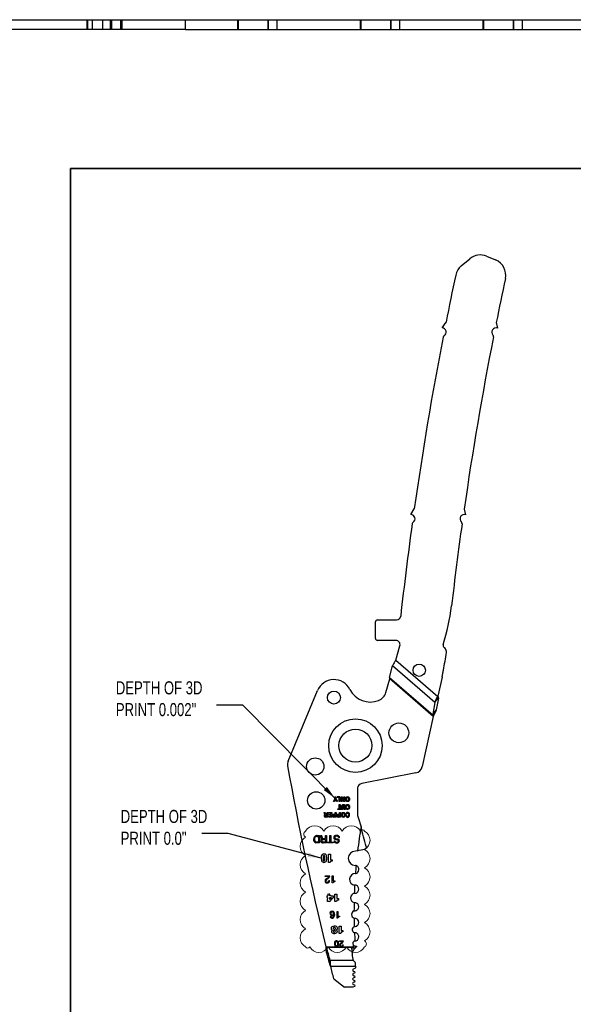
# Model space of a CAD drawing. Header units: inches. Extents: x 0.1 to 87.3, y 0.1 to 33.9.
# Tile 55 of 140: x 21.9 to 27.2, y 6.3 to 15.7. Entities that reach past the tile are written whole.
import ezdxf

# ---------------------------------------------------------------- set-up
doc = ezdxf.new("R2010")
doc.units = ezdxf.units.IN
doc.header["$MEASUREMENT"] = 0
doc.layers.add('BOARDER_2', color=5, linetype='Continuous', lineweight=35)
doc.layers.add('NOTES', color=5, linetype='Continuous')
doc.styles.add('SLDTEXTSTYLE0', font='TXT', dxfattribs={"width": 0.75})
doc.dimstyles.new('SLDDIMSTYLE3', dxfattribs={"dimtxt": 0.18, "dimasz": 0.13, "dimexe": 0, "dimexo": 0.0625, "dimgap": 0, "dimtad": 0, "dimtih": 1, "dimtoh": 1, "dimdec": 0, "dimrnd": 1e-09, "dimzin": 0, "dimdsep": 46, "dimtxsty": 'Standard', "dimsah": 1, "dimcen": 0.09, "dimadec": 0, "dimazin": 0, "dimtfac": 0.13, "dimtdec": 0, "dimtofl": 0, "dimtmove": 0, "dimatfit": 3, "dimfxl": 0, "dimfrac": 2, "dimtolj": 1, "dimtzin": 0, "dimarcsym": 0})

# ---------------------------------------------------------------- blocks, each defined once
blk = doc.blocks.new('SW_REVISION_CLOUD_0')
at = {"layer": 'NOTES', "color": 0, "linetype": 'Continuous', "lineweight": 18}
for centre, radius, start, end in [((-0.195, 0.5056), 0.1, 28.95502, 151.04498), ((-0.02, 0.5056), 0.1, 28.95502, 151.04498), ((0.155, 0.5056), 0.1, 28.95502, 151.04498), ((0.2625, 0.5429), 0.0228, 28.95502, 151.04498), ((-0.234, 0.4085), 0.1, 118.95502, 241.04498), ((-0.2664, 0.525), 0.0331, 118.95502, 241.04498), ((0.234, 0.4665), 0.1, 298.95502, 61.04498), ((0.234, 0.2915), 0.1, 298.95502, 61.04498), ((-0.234, 0.2335), 0.1, 118.95502, 241.04498), ((0.234, 0.1165), 0.1, 298.95502, 61.04498), ((-0.234, 0.0585), 0.1, 118.95502, 241.04498), ((0.234, -0.0585), 0.1, 298.95502, 61.04498), ((-0.234, -0.1165), 0.1, 118.95502, 241.04498), ((0.234, -0.2335), 0.1, 298.95502, 61.04498), ((-0.234, -0.2915), 0.1, 118.95502, 241.04498), ((0.234, -0.4085), 0.1, 298.95502, 61.04498), ((-0.234, -0.4665), 0.1, 118.95502, 241.04498), ((-0.2625, -0.5429), 0.0228, 208.95502, 331.04498), ((-0.155, -0.5056), 0.1, 208.95502, 331.04498), ((0.02, -0.5056), 0.1, 208.95502, 331.04498), ((0.195, -0.5056), 0.1, 208.95502, 331.04498), ((0.2664, -0.525), 0.0331, 298.95502, 61.04498)]:
    blk.add_arc(centre, radius, start, end, dxfattribs=at)

msp = doc.modelspace()

# ---------------------------------------------------------------- linework, layer by layer
at = {"color": 7, "linetype": 'Continuous', "lineweight": 25}
for p, q in [((21.703016, 15.692703), (22.540825, 15.692703)), ((22.540825, 15.692703), (22.540825, 15.598214)), ((22.540825, 15.692703), (22.541424, 15.692703)), ((22.541424, 15.598214), (22.541424, 15.692703)), ((22.541424, 15.692703), (22.547091, 15.692703)), ((22.547091, 15.598214), (22.547091, 15.692703)), ((22.547091, 15.692703), (22.592847, 15.692703)), ((22.592847, 15.598214), (22.592847, 15.692703)), ((22.592847, 15.692703), (22.690099, 15.692703)), ((22.690099, 15.598214), (22.690099, 15.692703)), ((22.690099, 15.692703), (22.765418, 15.692703)), ((22.765418, 15.598214), (22.765418, 15.692703)), ((22.765418, 15.692703), (22.77848, 15.692703)), ((22.77848, 15.598214), (22.77848, 15.692703)), ((22.77848, 15.692703), (22.86359, 15.692703)), ((22.86359, 15.598214), (22.86359, 15.692703)), ((22.86359, 15.692703), (22.876766, 15.692703)), ((22.876766, 15.598214), (22.876766, 15.692703)), ((22.876766, 15.692703), (23.48196, 15.692703)), ((23.48196, 15.692703), (23.979299, 15.692703)), ((23.48196, 15.598214), (23.48196, 15.692703)), ((23.979299, 15.692703), (23.979299, 15.598214)), ((23.979299, 15.692703), (23.985585, 15.692703)), ((23.985585, 15.692703), (23.985585, 15.598214)), ((23.985585, 15.692703), (24.268335, 15.692703)), ((24.268335, 15.692703), (24.27462, 15.692703)), ((24.268335, 15.692703), (24.268335, 15.598214)), ((24.27462, 15.692703), (24.35571, 15.692703)), ((24.27462, 15.598214), (24.27462, 15.692703)), ((24.35571, 15.692703), (25.153049, 15.692703)), ((24.35571, 15.692703), (24.35571, 15.598214)), ((24.35571, 15.692703), (24.35571, 15.598214)), ((25.153049, 15.692703), (25.159335, 15.692703)), ((25.153049, 15.692703), (25.153049, 15.598214)), ((25.159335, 15.692703), (25.159335, 15.598214)), ((25.159335, 15.692703), (25.442085, 15.692703)), ((25.442085, 15.692703), (25.44837, 15.692703)), ((25.442085, 15.692703), (25.442085, 15.598214)), ((25.44837, 15.692703), (25.52946, 15.692703)), ((25.44837, 15.598214), (25.44837, 15.692703)), ((25.52946, 15.692703), (25.52946, 15.598214)), ((25.52946, 15.692703), (25.52946, 15.598214)), ((25.52946, 15.692703), (26.326799, 15.692703)), ((26.326799, 15.692703), (26.333085, 15.692703)), ((26.326799, 15.692703), (26.326799, 15.598214)), ((26.333085, 15.692703), (26.333085, 15.598214)), ((26.333085, 15.692703), (26.615835, 15.692703)), ((26.615835, 15.692703), (26.62212, 15.692703)), ((26.615835, 15.692703), (26.615835, 15.598214)), ((26.62212, 15.598214), (26.62212, 15.692703)), ((26.62212, 15.692703), (26.70321, 15.692703)), ((26.70321, 15.692703), (26.70321, 15.598214)), ((26.70321, 15.692703), (27.500549, 15.692703)), ((26.70321, 15.692703), (26.70321, 15.598214)), ((22.541424, 15.598214), (21.703016, 15.598214)), ((22.541424, 15.598214), (22.540825, 15.598214)), ((22.547091, 15.598214), (22.541424, 15.598214)), ((22.592847, 15.598214), (22.547091, 15.598214)), ((22.690099, 15.598214), (22.592847, 15.598214)), ((22.765418, 15.598214), (22.690099, 15.598214)), ((22.77848, 15.598214), (22.765418, 15.598214)), ((22.86359, 15.598214), (22.77848, 15.598214)), ((22.876766, 15.598214), (22.86359, 15.598214)), ((23.48196, 15.598214), (22.876766, 15.598214)), ((23.48196, 15.598214), (23.979299, 15.598214)), ((23.979299, 15.598214), (23.985585, 15.598214)), ((23.985585, 15.598214), (24.268335, 15.598214)), ((24.268335, 15.598214), (24.27462, 15.598214)), ((24.27462, 15.598214), (24.35571, 15.598214)), ((24.35571, 15.598214), (25.153049, 15.598214)), ((25.153049, 15.598214), (25.159335, 15.598214)), ((25.159335, 15.598214), (25.442085, 15.598214)), ((25.442085, 15.598214), (25.44837, 15.598214)), ((25.44837, 15.598214), (25.52946, 15.598214)), ((25.52946, 15.598214), (26.326799, 15.598214)), ((26.326799, 15.598214), (26.333085, 15.598214)), ((26.333085, 15.598214), (26.615835, 15.598214)), ((26.615835, 15.598214), (26.62212, 15.598214)), ((26.62212, 15.598214), (26.70321, 15.598214)), ((26.70321, 15.598214), (27.500549, 15.598214)), ((26.120458, 13.338757), (26.201774, 13.406238)), ((26.362885, 13.43043), (26.449286, 13.394449)), ((25.937857, 12.743616), (25.974534, 12.798853)), ((26.455578, 12.795495), (26.466379, 12.740258)), ((25.638473, 10.958137), (25.671026, 11.013374)), ((26.147912, 11.01062), (26.161867, 10.955384)), ((25.299865, 9.774097), (25.299865, 9.931578)), ((25.31955, 9.951263), (25.501525, 9.951263)), ((25.495079, 9.754412), (25.31955, 9.754412)), ((25.492954, 9.566959), (25.532879, 9.704033)), ((25.492954, 9.566959), (25.895135, 9.217693)), ((25.434188, 9.401558), (25.461885, 9.512404)), ((25.86718, 9.160434), (25.461885, 9.512404)), ((25.400207, 9.257344), (25.43803, 9.387204)), ((25.434188, 9.401558), (25.851805, 9.038888)), ((25.851984, 9.027714), (25.43803, 9.387204)), ((25.936534, 9.402086), (25.897069, 9.221424)), ((24.463446, 8.599617), (24.743983, 9.274196)), ((25.86718, 9.160434), (25.847482, 9.048935)), ((25.867931, 9.164621), (25.902004, 9.205732)), ((25.901159, 9.201443), (25.88146, 9.089931)), ((25.895135, 9.217693), (25.897069, 9.221424)), ((25.88146, 9.089931), (25.847482, 9.048935)), ((25.851984, 9.027714), (25.747016, 8.5472)), ((25.853468, 9.034511), (25.851984, 9.027714)), ((25.685115, 8.486711), (25.168084, 8.38621)), ((25.127534, 8.34449), (25.127534, 8.098909)), ((24.897095, 8.213387), (24.912082, 8.240141)), ((24.905097, 8.213387), (24.897095, 8.213387)), ((24.915609, 8.232477), (24.905097, 8.213387)), ((24.912082, 8.259672), (24.920933, 8.259672)), ((24.912082, 8.240141), (24.912082, 8.259672)), ((24.926595, 8.213387), (24.915609, 8.232477)), ((24.920933, 8.259672), (24.920932, 8.240141)), ((24.920932, 8.240141), (24.9367, 8.213387)), ((24.9367, 8.213387), (24.926595, 8.213387)), ((24.931546, 8.25211), (24.931546, 8.259672)), ((24.951247, 8.252111), (24.931546, 8.25211)), ((24.951247, 8.213387), (24.951247, 8.252111)), ((24.960029, 8.213387), (24.951247, 8.213387)), ((24.960029, 8.259645), (24.960029, 8.213387)), ((24.970201, 8.213387), (24.970201, 8.259672)), ((24.970201, 8.259672), (24.978306, 8.259672)), ((24.97678, 8.213387), (24.970201, 8.213387)), ((24.97678, 8.245634), (24.97678, 8.213387)), ((24.995938, 8.213387), (24.97678, 8.245634)), ((24.978306, 8.259672), (24.997265, 8.227778)), ((25.005161, 8.213387), (24.995938, 8.213387)), ((24.998447, 8.259672), (25.005161, 8.259672)), ((24.998447, 8.225763), (24.998447, 8.259672)), ((25.005161, 8.259672), (25.005161, 8.213387)), ((24.816495, 8.088866), (24.80839, 8.109313)), ((24.80839, 8.109313), (24.817207, 8.109313)), ((24.817207, 8.109313), (24.824395, 8.09029)), ((24.836127, 8.109313), (24.844469, 8.109313)), ((24.836127, 8.090291), (24.836127, 8.109313)), ((24.844469, 8.109313), (24.844469, 8.063028)), ((24.851658, 8.109313), (24.881734, 8.109313)), ((24.851658, 8.102128), (24.851658, 8.109313)), ((24.87338, 8.102125), (24.851658, 8.102128)), ((24.881734, 8.109313), (24.881734, 8.063028)), ((24.914998, 8.109313), (24.92334, 8.109313)), ((24.914998, 8.090969), (24.914998, 8.109313)), ((24.92334, 8.109313), (24.92334, 8.063028)), ((24.939853, 8.145247), (24.952162, 8.145247)), ((24.939853, 8.138092), (24.939853, 8.145247)), ((24.973423, 8.138092), (24.939853, 8.138092)), ((24.952162, 8.184377), (24.961114, 8.184377)), ((24.952162, 8.145247), (24.952162, 8.184377)), ((24.956604, 8.109313), (24.964946, 8.109313)), ((24.956604, 8.090969), (24.956604, 8.109313)), ((24.961114, 8.184377), (24.961114, 8.145247)), ((24.961114, 8.145247), (24.973423, 8.145247)), ((24.964946, 8.109313), (24.964946, 8.063028)), ((24.973423, 8.145247), (24.973423, 8.138092)), ((25.016249, 8.169152), (25.02398, 8.168305)), ((25.02398, 8.154571), (25.016249, 8.153758)), ((24.844469, 8.063028), (24.820437, 8.063028)), ((24.836128, 8.069674), (24.824012, 8.069716)), ((24.824395, 8.09029), (24.836127, 8.090291)), ((24.826024, 8.083611), (24.836128, 8.08361)), ((24.836128, 8.08361), (24.836128, 8.069674)), ((24.851963, 8.068836), (24.852234, 8.069912)), ((24.851963, 8.063029), (24.851963, 8.068836)), ((24.881734, 8.063028), (24.851963, 8.063029)), ((24.852234, 8.069912), (24.873393, 8.069921)), ((24.856169, 8.089172), (24.873393, 8.089172)), ((24.856169, 8.082458), (24.856169, 8.089172)), ((24.873393, 8.082458), (24.856169, 8.082458)), ((24.873393, 8.069921), (24.873393, 8.082458)), ((24.92334, 8.063028), (24.899868, 8.063028)), ((24.914999, 8.069896), (24.901454, 8.070363)), ((24.904868, 8.090969), (24.914998, 8.090969)), ((24.905131, 8.083814), (24.914999, 8.083814)), ((24.914999, 8.083814), (24.914999, 8.069896)), ((24.943745, 8.070339), (24.940681, 8.07198)), ((24.964946, 8.063028), (24.941473, 8.063028)), ((24.956604, 8.069896), (24.943745, 8.070339)), ((24.946474, 8.090969), (24.956604, 8.090969)), ((24.946737, 8.083814), (24.956604, 8.083814)), ((24.956604, 8.083814), (24.956604, 8.069896)), ((25.02398, 8.093241), (25.016249, 8.094089)), ((25.016249, 8.078694), (25.02398, 8.079508)), ((25.133539, 8.059855), (25.161545, 7.970239)), ((24.740361, 7.818098), (24.729575, 7.819162)), ((24.741842, 7.825979), (24.734668, 7.826262)), ((24.739574, 7.880625), (24.755152, 7.880625)), ((24.764531, 7.818098), (24.740361, 7.818098)), ((24.755152, 7.825979), (24.741842, 7.825979)), ((24.742434, 7.888518), (24.763031, 7.888519)), ((24.755152, 7.880625), (24.755152, 7.825979)), ((24.76453, 7.887728), (24.764531, 7.818098)), ((24.77511, 7.888513), (24.785574, 7.888513)), ((24.779254, 7.869084), (24.778593, 7.878349)), ((24.788124, 7.871157), (24.78895, 7.866808)), ((24.822751, 7.825985), (24.798074, 7.826031)), ((24.832124, 7.818091), (24.799453, 7.818133)), ((24.80322, 7.850545), (24.822751, 7.850545)), ((24.814207, 7.85844), (24.822751, 7.85844)), ((24.822751, 7.888513), (24.832124, 7.888513)), ((24.822751, 7.85844), (24.822751, 7.888513)), ((24.822751, 7.850545), (24.822751, 7.825985)), ((24.832124, 7.888513), (24.832124, 7.818091)), ((24.839936, 7.825983), (24.863408, 7.825983)), ((24.839936, 7.818088), (24.839936, 7.825983)), ((24.896258, 7.818088), (24.839936, 7.818088)), ((24.863408, 7.888511), (24.872787, 7.888511)), ((24.863408, 7.825983), (24.863408, 7.888511)), ((24.872787, 7.888511), (24.872787, 7.825983)), ((24.872787, 7.825983), (24.896258, 7.825983)), ((24.896258, 7.825983), (24.896258, 7.818088)), ((24.903094, 7.83871), (24.911971, 7.83871)), ((24.931998, 7.855671), (24.938257, 7.854142)), ((24.956751, 7.865342), (24.947873, 7.865342)), ((25.12846, 7.743388), (25.107849, 7.739007)), ((24.806936, 7.632017), (24.798553, 7.632781)), ((24.813053, 7.685097), (24.813146, 7.670511)), ((24.849837, 7.632017), (24.849837, 7.709958)), ((24.864716, 7.632017), (24.849837, 7.632017)), ((24.851193, 7.710638), (24.870494, 7.710638)), ((24.870494, 7.710638), (24.870494, 7.657115)), ((24.870494, 7.657115), (24.885373, 7.657103)), ((24.885373, 7.644231), (24.878027, 7.643753)), ((24.885373, 7.657103), (24.885373, 7.644231)), ((24.817475, 7.502657), (24.862078, 7.502657)), ((24.817475, 7.49544), (24.817475, 7.502657)), ((24.852543, 7.49544), (24.817475, 7.49544)), ((24.833364, 7.477411), (24.84425, 7.484206)), ((24.842899, 7.474712), (24.8353, 7.469784)), ((24.851966, 7.458527), (24.860159, 7.458527)), ((24.886268, 7.502661), (24.89446, 7.502661)), ((24.886268, 7.434342), (24.886268, 7.502661)), ((24.89446, 7.502661), (24.89446, 7.453708)), ((24.89446, 7.453708), (24.912188, 7.453708)), ((24.912188, 7.447165), (24.90621, 7.446744)), ((24.912188, 7.453708), (24.912188, 7.447165)), ((24.892534, 7.434342), (24.886268, 7.434342)), ((24.842019, 7.256343), (24.842197, 7.28393)), ((24.862583, 7.256386), (24.842019, 7.256343)), ((24.863, 7.275708), (24.863, 7.295232)), ((24.863, 7.295232), (24.880015, 7.295232)), ((24.880015, 7.295232), (24.863, 7.275708)), ((24.893931, 7.293427), (24.879945, 7.277106)), ((24.910106, 7.326073), (24.930932, 7.326073)), ((24.910106, 7.256384), (24.910106, 7.326073)), ((24.92651, 7.256384), (24.910106, 7.256384)), ((24.930932, 7.326073), (24.930932, 7.285925)), ((24.930932, 7.285925), (24.947249, 7.285925)), ((24.947249, 7.271512), (24.940685, 7.271017)), ((24.947249, 7.285925), (24.947249, 7.271512)), ((24.932234, 7.163144), (24.940053, 7.163144)), ((24.932234, 7.097905), (24.932234, 7.163144)), ((24.940053, 7.163144), (24.940053, 7.116397)), ((24.866004, 7.114556), (24.87383, 7.114556)), ((24.90052, 7.129654), (24.897064, 7.125371)), ((24.908437, 7.132877), (24.907813, 7.122987)), ((24.938216, 7.097905), (24.932234, 7.097905)), ((24.940053, 7.116397), (24.956987, 7.116397)), ((24.956987, 7.110149), (24.951279, 7.109748)), ((24.956987, 7.116397), (24.956987, 7.110149)), ((24.89581, 6.972457), (24.896743, 6.975977)), ((24.906016, 7.007485), (24.909788, 7.007132)), ((24.922692, 6.984916), (24.926929, 6.983166)), ((24.933292, 6.970505), (24.932389, 6.964816)), ((24.951576, 7.020826), (24.971982, 7.020826)), ((24.951576, 6.952549), (24.951576, 7.020826)), ((24.971982, 7.020826), (24.971982, 6.981492)), ((24.971982, 6.981492), (24.987966, 6.981492)), ((24.987966, 6.981492), (24.987966, 6.96737)), ((24.967648, 6.952549), (24.951576, 6.952549)), ((24.954741, 6.880582), (24.992365, 6.880582)), ((24.954741, 6.874494), (24.954741, 6.880582)), ((24.987966, 6.96737), (24.981535, 6.966886)), ((24.825991, 6.825192), (24.917247, 6.825192)), ((24.832037, 6.817754), (24.832037, 6.770152)), ((25.077122, 6.817754), (24.832037, 6.817754)), ((24.917247, 6.825192), (24.936608, 6.825192)), ((24.926929, 6.829066), (24.923037, 6.829711)), ((24.936608, 6.825192), (24.962431, 6.825192)), ((24.984315, 6.874494), (24.954741, 6.874494)), ((24.962431, 6.825192), (24.95821, 6.82839)), ((24.962431, 6.825192), (24.981751, 6.825192)), ((24.968148, 6.859291), (24.977323, 6.865021)), ((24.981751, 6.825192), (25.088687, 6.825192)), ((24.983827, 6.843364), (24.990738, 6.843364)), ((24.990738, 6.843364), (24.990479, 6.838209)), ((25.06916, 6.815293), (25.077122, 6.817754)), ((25.06916, 6.815293), (25.077309, 6.752536)), ((25.06916, 6.815293), (25.108945, 6.815293)), ((25.088687, 6.825192), (25.088687, 6.840581)), ((25.108945, 6.815542), (25.108945, 6.831404)), ((25.090318, 6.693385), (24.865682, 6.693385)), ((24.865682, 6.693385), (24.865682, 6.645783)), ((24.871527, 6.638345), (25.107849, 6.638345)), ((25.102848, 6.615721), (25.087694, 6.609784)), ((25.107849, 6.638345), (25.107849, 6.671377)), ((25.107849, 6.638345), (25.107849, 6.623052)), ((24.900551, 6.518606), (25.002461, 6.438197)), ((25.099115, 6.530069), (25.087341, 6.525072)), ((25.087341, 6.506952), (25.099068, 6.501974)), ((25.087545, 6.549476), (25.099115, 6.544566)), ((25.099079, 6.572421), (25.087593, 6.567617)), ((25.087663, 6.591468), (25.098938, 6.587007)), ((25.083264, 6.438197), (25.002461, 6.438197)), ((25.099115, 6.444926), (25.083264, 6.438197)), ((25.099068, 6.487478), (25.087388, 6.48252)), ((25.087388, 6.4644), (25.099115, 6.459422))]:
    msp.add_line(p, q, dxfattribs=at)
for centre, radius in [((25.718012, 9.469349), 0.059055), ((24.90209, 9.20848), 0.062008), ((25.107849, 8.748364), 0.255906), ((25.523295, 8.870656), 0.094488), ((25.107849, 8.748364), 0.15748), ((24.723412, 8.548968), 0.082677), ((24.732639, 8.224742), 0.082677)]:
    msp.add_circle(centre, radius, dxfattribs=at)
for centre, radius, start, end in [((26.302343, 13.285052), 0.15748, 67.3909342, 129.6881358), ((26.388744, 13.249071), 0.15748, 347.9237461, 67.3909342), ((26.221027, 13.217571), 0.15748, 129.6881358, 168.0359878), ((59.125923, 6.245018), 33.793008, 168.0359878, 168.8171592), ((59.125923, 6.245018), 33.320567, 167.9237461, 168.6624015), ((25.936971, 12.704256), 0.03937, 299.5031776, 88.7105813), ((26.450446, 12.704256), 0.03937, 66.1279295, 225.509823), ((59.125923, 6.245018), 33.793008, 169.0629226, 171.8882184), ((25.966054, 12.652859), 0.019685, 119.5031776, 169.0629226), ((59.125923, 6.245018), 33.320567, 168.9028378, 171.7771967), ((26.409061, 12.662128), 0.019685, 348.9028378, 45.509823), ((25.638574, 10.918767), 0.03937, 302.914991, 90.1478188), ((26.147402, 10.918767), 0.03937, 68.4438282, 228.9429507), ((59.125923, 6.245018), 33.793008, 172.1304596, 173.643699), ((25.670664, 10.869192), 0.019685, 122.914991, 172.1304596), ((59.125923, 6.245018), 33.320567, 172.0188243, 173.3812295), ((26.108614, 10.874237), 0.019685, 352.0188243, 48.9429507), ((23.938133, 10.343373), 2.105141, 342.6014586, 352.9674077), ((25.501525, 9.990633), 0.03937, 270, 353.643699), ((25.31955, 9.931578), 0.019685, 90, 180), ((25.31955, 9.774097), 0.019685, 180, 270), ((25.495079, 9.715042), 0.03937, 343.7611604, 90), ((25.969075, 9.706971), 0.023176, 162.6014586, 233.3351786), ((20.830804, 10.428893), 5.207956, 349.3989157, 351.2886523), ((25.917621, 9.637852), 0.062992, 20.3764138, 53.3356065), ((25.939765, 9.646077), 0.03937, 351.2886523, 20.3764138), ((22.300261, 10.169978), 3.716468, 348.0757314, 348.6149248), ((24.470953, 9.72224), 1.500142, 349.0132426, 350.3505033), ((24.902114, 9.208434), 0.17126, 26.8386851, 157.4189788), ((25.250453, 9.384688), 0.219132, 206.8386851, 291.1459547), ((25.286949, 9.290332), 0.117964, 291.1459547, 343.7611604), ((24.53615, 8.569381), 0.07874, 157.4190168, 190.1469447), ((51.58665, 13.41068), 27.559055, 190.1469447, 193.8251143), ((25.67009, 8.564004), 0.07874, 281.0000926, 347.6774136), ((24.940027, 2.242236), 6.017442, 89.8095466, 90.0807523), ((24.820555, 8.122733), 0.205574, 30.0782233, 30.7292478), ((22.260043, 8.093062), 2.613352, 359.9147034, 0.1986868), ((24.821458, 8.076404), 0.013414, 111.7142498, 265.6334516), ((24.823708, 8.076635), 0.006925, 155.9539878, 272.5157784), ((24.824538, 8.075639), 0.008109, 79.4356264, 151.9144555), ((24.902544, 8.076875), 0.014103, 122.5847859, 259.0609439), ((24.903383, 8.074278), 0.016756, 84.9153972, 120.2220219), ((24.904131, 8.076859), 0.007026, 81.8165242, 247.6052888), ((24.944149, 8.076875), 0.014103, 122.5847859, 259.0609439), ((24.944989, 8.074278), 0.016756, 84.9153972, 120.2220219), ((24.945736, 8.076859), 0.007026, 81.8165242, 223.9827545), ((24.747914, 7.850766), 0.041516, 174.2059483, 204.9152205), ((24.739699, 7.85451), 0.033092, 136.0843398, 179.225922), ((24.734307, 7.845907), 0.027161, 207.7140892, 259.9670946), ((24.741861, 7.852433), 0.03609, 89.0914287, 136.0904297), ((24.763166, 7.852875), 0.047302, 168.5118869, 196.7611339), ((24.739778, 7.858167), 0.023335, 128.2416387, 169.8073865), ((24.736137, 7.845522), 0.019315, 198.998837, 265.6394818), ((24.73858, 7.857441), 0.023204, 87.5453348, 124.8089252), ((24.763767, 7.888098), 0.000848, 334.1396035, 150.2312149), ((24.759627, 7.87753), 0.018983, 2.4743567, 35.351382), ((24.794687, 7.836094), 0.017244, 172.9750037, 230.8310341), ((24.794355, 7.838346), 0.016783, 105.8133422, 180.4866579), ((24.799745, 7.86965), 0.020499, 181.5836771, 211.6316768), ((24.791433, 7.865873), 0.011498, 217.3374318, 261.7389823), ((24.798486, 7.843825), 0.02571, 235.1527013, 272.1571477), ((24.777331, 7.882925), 0.009959, 357.2504938, 34.1350002), ((24.799116, 7.837585), 0.012288, 169.3974661, 223.5540724), ((24.79753, 7.839364), 0.010503, 130.3166693, 177.3713561), ((24.869349, 7.882918), 0.082072, 180.3285665, 188.2385798), ((24.798811, 7.868508), 0.010007, 189.7807552, 259.0650463), ((24.798283, 7.838125), 0.012096, 228.1309637, 269.0093157), ((24.801147, 7.832548), 0.018116, 83.4285611, 125.0856107), ((24.809936, 8.170194), 0.311783, 267.6061713, 270.78494), ((24.91975, 7.869162), 0.019665, 159.2438353, 205.9986863), ((24.920307, 7.868437), 0.020448, 103.3338415, 157.8979939), ((24.918034, 7.869475), 0.018289, 209.2386845, 245.9095738), ((24.923786, 7.837973), 0.020705, 177.9585131, 237.618831), ((24.920407, 7.870081), 0.010913, 118.1660496, 249.2178636), ((24.933444, 7.902674), 0.054889, 245.3700697, 258.6248371), ((24.926977, 7.839505), 0.015027, 183.0318902, 242.8272699), ((24.927833, 7.846452), 0.030055, 239.7612985, 272.2895312), ((24.926415, 7.857243), 0.025079, 87.8428571, 116.4218731), ((24.927871, 7.849154), 0.04106, 74.4797967, 107.4021166), ((24.945577, 7.936121), 0.081587, 249.1471443, 260.4190441), ((24.92956, 7.848602), 0.02437, 247.1958174, 284.2736808), ((24.891704, 7.688904), 0.162919, 74.2093569, 79.0614584), ((24.928368, 7.859108), 0.023218, 51.1927113, 92.491465), ((24.929843, 7.847287), 0.030876, 268.4994302, 302.9114464), ((24.933479, 7.836812), 0.01201, 280.0191503, 337.1802515), ((24.931945, 7.829934), 0.016265, 45.8449134, 75.4257981), ((24.936986, 7.836363), 0.017824, 302.7150424, 85.9094477), ((24.9324, 7.863826), 0.025714, 45.3958656, 75.4548271), ((24.932585, 7.865919), 0.015299, 357.8393749, 47.5117999), ((24.935079, 7.835687), 0.010108, 339.5369298, 35.82265), ((24.934166, 7.866452), 0.022612, 357.1860896, 43.9095566), ((25.107849, 7.670306), 0.068701, 90, 270), ((24.893707, 7.672104), 0.113656, 174.5267316, 189.9618777), ((24.83561, 7.679977), 0.055121, 160.0946648, 176.9138916), ((24.812685, 7.657602), 0.031348, 189.4737949, 213.8261978), ((24.802175, 7.692266), 0.0195, 100.7022051, 160.5973329), ((24.801697, 7.65117), 0.018656, 216.2038322, 260.2980715), ((24.806936, 7.665818), 0.046373, 79.585795, 100.414205), ((24.215494, 7.677216), 0.585528, 357.5054743, 0.9233432), ((24.805639, 7.651765), 0.005172, 180.3657517, 260.0392644), ((24.814587, 7.689924), 0.014028, 155.9642667, 193.4903398), ((24.807643, 7.692129), 0.006837, 77.5645575, 149.1190345), ((24.806975, 7.655359), 0.00897, 255.6014151, 294.3481143), ((24.80855, 7.660682), 0.02871, 266.7778334, 298.0853373), ((24.804595, 7.69177), 0.008363, 4.3585678, 57.2755944), ((24.808298, 7.651397), 0.004834, 299.4280005, 1.6630056), ((24.781882, 7.688243), 0.031329, 354.2384582, 7.6369435), ((25.141082, 7.660746), 0.328082, 178.2943859, 181.6083662), ((24.812174, 7.693037), 0.018656, 36.2038322, 80.2980715), ((24.811217, 7.6522), 0.020038, 302.7789812, 340.3562572), ((24.801186, 7.686606), 0.031348, 9.4737949, 33.8261978), ((24.778261, 7.664231), 0.055121, 340.0946648, 356.9138916), ((24.720165, 7.672104), 0.113656, 354.5267316, 9.9618777), ((24.850557, 7.710212), 0.000764, 33.8001491, 199.457617), ((24.878948, 7.629292), 0.01449, 93.6412119, 169.1591746), ((25.107849, 7.563613), 0.037992, 81.5699195, 90), ((24.837988, 7.454419), 0.021263, 133.2659517, 223.1414224), ((24.860848, 7.430648), 0.054241, 120.4437141, 133.6393027), ((24.842893, 7.454128), 0.0174, 115.8732716, 189.5587849), ((24.837685, 7.453933), 0.012251, 192.7086597, 262.2107212), ((24.83857, 7.454367), 0.012826, 258.5528357, 318.215034), ((24.822071, 7.51348), 0.044009, 298.2462578, 322.0764287), ((24.83454, 7.500051), 0.018584, 301.5000427, 345.6323116), ((24.833775, 7.457082), 0.018248, 321.8919317, 4.5421392), ((24.836143, 7.456572), 0.024095, 315.5426266, 4.6539081), ((24.830048, 7.504126), 0.032063, 326.5053403, 357.3746184), ((24.906934, 7.432205), 0.014557, 92.8494597, 171.5577951), ((25.107849, 7.469518), 0.056102, 90.0815577, 262.1702487), ((24.837492, 7.457537), 0.023181, 229.6170253, 268.9654034), ((24.838914, 7.456211), 0.021928, 265.185769, 311.1418815), ((24.911988, 7.299871), 0.079323, 176.2491465, 183.7599317), ((24.916366, 7.309925), 0.083673, 178.3900476, 183.3329209), ((24.838271, 7.443648), 0.13149, 267.5831625, 271.8285028), ((24.839059, 7.267072), 0.02829, 83.7098473, 102.7082385), ((24.857334, 7.263936), 0.062244, 84.7251137, 104.1376793), ((24.898429, 7.325747), 0.056317, 181.4778745, 184.0209962), ((26.983551, 7.296814), 2.141393, 180.0433965, 180.3447155), ((24.932978, 7.319056), 0.090768, 178.2689662, 184.3157058), ((25.108367, 7.068067), 0.309635, 137.5369719, 142.5407983), ((24.135864, 7.3228), 0.727199, 359.1443272, 0.2454838), ((24.873137, 7.187434), 0.12492, 89.0309116, 94.6628942), ((24.882257, 7.449228), 0.137072, 267.0697226, 275.1051456), ((25.024951, 7.299515), 0.131161, 174.2301733, 182.6603545), ((24.941751, 7.255803), 0.015252, 94.0077404, 177.8139785), ((25.107849, 7.291369), 0.046063, 103.7446418, 253.4153636), ((24.884392, 7.144082), 0.019707, 86.2794387, 148.1012089), ((24.887035, 7.144337), 0.019458, 28.1621929, 94.0210234), ((25.107849, 7.132314), 0.037008, 111.7313585, 249.29057), ((24.887181, 7.142308), 0.023012, 148.0215757, 235.9425126), ((24.882354, 7.114506), 0.01635, 179.82481, 245.4464543), ((24.890453, 7.142488), 0.017997, 144.1753914, 197.1929384), ((24.885032, 7.140243), 0.012167, 194.6370309, 272.6908542), ((24.884992, 7.11566), 0.011216, 185.6480326, 226.6860371), ((24.88408, 7.141415), 0.020639, 241.6941991, 308.981829), ((24.884664, 7.122678), 0.024777, 248.441235, 284.3042052), ((24.885696, 7.144434), 0.013057, 64.42791, 138.8711841), ((24.884734, 7.116297), 0.011519, 229.7953062, 282.2822472), ((24.885834, 7.141461), 0.013374, 269.0115696, 5.7849137), ((24.885292, 7.117916), 0.013013, 278.3596838, 340.2535735), ((24.886024, 7.117481), 0.019405, 284.2061856, 324.9353474), ((24.885624, 7.143911), 0.01356, 355.3360583, 65.1084161), ((24.856104, 7.129513), 0.044416, 338.8947301, 0.182067), ((24.871156, 7.126615), 0.036836, 326.5922812, 354.3479878), ((24.865729, 7.134848), 0.042754, 357.3568963, 25.8961647), ((24.951969, 7.095861), 0.013904, 92.8443522, 171.5464106), ((24.894342, 7.000303), 0.018745, 158.313333, 199.1876775), ((24.890348, 6.999623), 0.014765, 201.7884822, 264.8974539), ((24.896081, 6.998901), 0.02089, 105.1565961, 156.5020972), ((24.894594, 6.970715), 0.016274, 175.7631922, 234.3129243), ((24.89219, 6.971448), 0.013833, 103.1829655, 178.0579173), ((24.906415, 6.970844), 0.050741, 77.2467293, 108.1379718), ((24.903046, 6.99946), 0.008023, 176.6600871, 259.9875303), ((24.901505, 7.000073), 0.00647, 115.4661677, 181.2862441), ((24.902825, 6.9721), 0.007025, 177.0920364, 265.4417879), ((24.903436, 6.971045), 0.008314, 96.6291384, 143.609422), ((24.905626, 6.991576), 0.015914, 88.5957655, 115.7067494), ((24.905873, 7.006769), 0.015785, 254.4878591, 298.8565371), ((24.905727, 6.963153), 0.016474, 64.8362864, 101.3805087), ((24.909414, 6.999457), 0.007684, 302.04469, 87.2104445), ((24.908635, 6.972159), 0.007187, 305.6700009, 55.2481678), ((24.913291, 6.995119), 0.025584, 42.155676, 80.2656542), ((24.919905, 7.004403), 0.019685, 278.1391182, 305.5364968), ((24.920224, 6.971867), 0.013139, 354.0512869, 59.3147382), ((24.9226, 6.998881), 0.013664, 309.8045203, 355.675808), ((24.917147, 7.000373), 0.019244, 352.4698861, 38.259846), ((25.107849, 6.988219), 0.031102, 110.9051644, 253.619811), ((24.90224, 6.981866), 0.029793, 234.8807398, 264.5151473), ((24.906097, 6.996267), 0.044564, 261.3465789, 290.5726758), ((24.905899, 6.97994), 0.01528, 256.2499451, 296.9567844), ((24.924719, 6.866212), 0.015105, 102.2300586, 151.0141168), ((24.926701, 6.858402), 0.023159, 64.6315938, 102.9303658), ((24.916496, 6.970629), 0.016923, 288.1107956, 339.9121261), ((24.927633, 6.864248), 0.017556, 4.154807, 59.198727), ((24.982578, 6.951982), 0.014941, 94.0036974, 177.823012), ((24.965337, 6.881836), 0.027058, 326.4897621, 357.3421025), ((25.107849, 6.856329), 0.024803, 100.6266714, 219.4166637), ((7.725913, 2.123352), 17.73857, 14.9296321, 15.3457891), ((24.965866, 6.85095), 0.05833, 174.3992053, 196.0644978), ((24.944999, 6.857362), 0.037192, 154.2297055, 181.1078623), ((24.925755, 6.839451), 0.016604, 196.2356705, 239.1754209), ((24.966777, 6.854455), 0.051758, 165.890138, 182.4769909), ((24.966354, 6.850007), 0.051334, 177.5313271, 194.1650164), ((24.92937, 6.863547), 0.013266, 134.2916102, 164.5873576), ((24.927013, 6.839593), 0.010651, 191.633126, 248.0802753), ((24.926929, 6.865081), 0.010485, 68.2128141, 130.5949998), ((24.927089, 6.839448), 0.010383, 269.116078, 348.8766436), ((24.926842, 6.864937), 0.010652, 11.5679351, 68.0647172), ((24.928095, 6.839455), 0.01661, 300.8300216, 343.7551705), ((24.887081, 6.854455), 0.051758, 357.5230091, 14.109862), ((24.887504, 6.850007), 0.051334, 345.8349836, 2.4686729), ((24.899786, 6.84827), 0.046258, 343.0821548, 359.5805658), ((24.858921, 6.852293), 0.087231, 357.1338864, 8.7213749), ((24.972208, 6.839812), 0.018067, 143.0995851, 219.2125175), ((24.986246, 6.826941), 0.037069, 119.2253632, 140.2167767), ((24.972419, 6.840282), 0.011314, 129.8097087, 298.3630871), ((25.002405, 6.809555), 0.054221, 118.9209184, 133.3652492), ((24.958598, 6.889734), 0.037147, 298.256143, 322.0669383), ((24.969134, 6.878382), 0.015672, 301.5053604, 345.6354555), ((24.970975, 6.841397), 0.013001, 301.6272254, 8.7025536), ((24.972878, 6.840577), 0.01776, 299.9748629, 352.3373134), ((7.725913, 2.07575), 17.73857, 14.9296321, 15.3457891), ((25.175278, 6.743076), 0.098425, 174.4848531, 210.3225181), ((5.068726, 1.774857), 20.391283, 13.4523227, 13.7985096), ((25.091284, 6.60062), 0.009843, 111.3935636, 248.4123306), ((25.099975, 6.623052), 0.007874, 291.3955954, 0), ((25.091187, 6.516012), 0.009843, 113, 246.9993538), ((25.091391, 6.558537), 0.009843, 112.6983886, 247), ((25.096041, 6.579685), 0.007874, 292.6966884, 68.414073), ((25.095991, 6.494726), 0.007874, 293, 67.0013722), ((25.096038, 6.537318), 0.007874, 293, 67), ((25.091234, 6.47346), 0.009843, 113, 247), ((25.096038, 6.452174), 0.007874, 293, 67)]:
    msp.add_arc(centre, radius, start, end, dxfattribs=at)
for centre, major_axis, ratio, start_param, end_param in [((25.906469, 9.207851), (0.038512, 0.158696), 0.17572799, 1.88905265, 1.91655544), ((25.906469, 9.207851), (0.005204, 0.021445), 0.17572799, 1.7122954, 1.91655544), ((25.175596, 8.347564), (0.047471, 0.009227), 0.8141078, 1.57079988, 2.98464756), ((25.319782, 8.098909), (0.192248, 0), 0.81915204, 3.14159265, 3.39219629), ((24.932672, 6.825192), (0.156016, 0), 0.12617332, 5.89572221, 6.28318531)]:
    msp.add_ellipse(centre, major_axis=major_axis, ratio=ratio, start_param=start_param, end_param=end_param, dxfattribs=at)
for points, knots in [([(25.492954, 9.566959), (25.487545, 9.557593), (25.482152, 9.548254), (25.471667, 9.529909), (25.466642, 9.521018), (25.461885, 9.512404)], [0, 0, 0, 0, 0.5, 0.5, 1, 1, 1, 1]), ([(25.43803, 9.387204), (25.437629, 9.388796), (25.437228, 9.390389), (25.436821, 9.391974), (25.436406, 9.393591), (25.435984, 9.395201), (25.435549, 9.396795), (25.435111, 9.3984), (25.434659, 9.399991), (25.434188, 9.401558)], [0, 0, 0, 0, 0.000125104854, 0.000125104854, 0.000125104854, 0.000252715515, 0.000252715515, 0.000252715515, 0.000381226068, 0.000381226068, 0.000381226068, 0.000381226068]), ([(25.847482, 9.048935), (25.848221, 9.047267), (25.848962, 9.0456), (25.849688, 9.043927), (25.850414, 9.042254), (25.851126, 9.040576), (25.851805, 9.038888)], [0, 0, 0, 0, 0.000141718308, 0.000141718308, 0.000141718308, 0.000283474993, 0.000283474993, 0.000283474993, 0.000283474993]), ([(25.018168, 8.21947), (25.014669, 8.224007), (25.012926, 8.229677), (25.012926, 8.236479), (25.012926, 8.24362), (25.014737, 8.249391), (25.018372, 8.253786)], [0.625, 0.625, 0.625, 0.625, 0.75, 0.75, 0.75, 0.875, 0.875, 0.875, 0.875]), ([(25.046834, 8.21947), (25.043193, 8.21494), (25.038391, 8.212675), (25.032423, 8.212675), (25.026408, 8.212675), (25.021654, 8.21494), (25.018168, 8.21947)], [0.375, 0.375, 0.375, 0.375, 0.5, 0.5, 0.5, 0.625, 0.625, 0.625, 0.625]), ([(25.032729, 8.25367), (25.029724, 8.25367), (25.027181, 8.252429), (25.025099, 8.24994), (25.023017, 8.247452), (25.02198, 8.242942), (25.02198, 8.236411), (25.02198, 8.231101), (25.022841, 8.22693), (25.024557, 8.223919)], [0, 0, 0, 0, 0.142857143, 0.142857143, 0.142857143, 0.285714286, 0.285714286, 0.285714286, 0.428571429, 0.428571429, 0.428571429, 0.428571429]), ([(25.024557, 8.223919), (25.026272, 8.220894), (25.028944, 8.219389), (25.032559, 8.219389), (25.0397, 8.219389), (25.043274, 8.22514), (25.043274, 8.236648), (25.043274, 8.24223), (25.042365, 8.246461), (25.040548, 8.24935)], [0.428571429, 0.428571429, 0.428571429, 0.428571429, 0.571428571, 0.571428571, 0.571428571, 0.714285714, 0.714285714, 0.714285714, 0.857142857, 0.857142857, 0.857142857, 0.857142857]), ([(25.047153, 8.253467), (25.050585, 8.248855), (25.052294, 8.243159), (25.052294, 8.236377), (25.052294, 8.229643), (25.050476, 8.224007), (25.046834, 8.21947)], [0.125, 0.125, 0.125, 0.125, 0.25, 0.25, 0.25, 0.375, 0.375, 0.375, 0.375]), ([(24.977953, 8.069111), (24.974454, 8.073648), (24.972711, 8.079318), (24.972711, 8.08612), (24.972711, 8.093261), (24.974521, 8.099032), (24.978156, 8.103427)], [0.625, 0.625, 0.625, 0.625, 0.75, 0.75, 0.75, 0.875, 0.875, 0.875, 0.875]), ([(24.986817, 8.17571), (24.985257, 8.174347), (24.984477, 8.171716), (24.984477, 8.16783), (24.984477, 8.16783), (24.984477, 8.138092), (24.984477, 8.138092), (24.984476, 8.138092), (24.977864, 8.138092), (24.977865, 8.138092)], [0.8125, 0.8125, 0.8125, 0.8125, 0.875, 0.875, 0.875, 0.9375, 0.9375, 0.9375, 1, 1, 1, 1]), ([(24.977865, 8.138092), (24.977865, 8.138092), (24.977865, 8.16783), (24.977865, 8.16783), (24.977865, 8.171851), (24.978319, 8.174951), (24.979221, 8.177121), (24.980123, 8.179291), (24.981873, 8.181163), (24.984463, 8.182736)], [0, 0, 0, 0, 0.0625, 0.0625, 0.0625, 0.125, 0.125, 0.125, 0.1875, 0.1875, 0.1875, 0.1875]), ([(24.992513, 8.103311), (24.989509, 8.103311), (24.986966, 8.10207), (24.984884, 8.099582), (24.982802, 8.097093), (24.981764, 8.092583), (24.981764, 8.086052), (24.981764, 8.080742), (24.982625, 8.076571), (24.984341, 8.07356)], [0, 0, 0, 0, 0.142857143, 0.142857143, 0.142857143, 0.285714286, 0.285714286, 0.285714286, 0.428571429, 0.428571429, 0.428571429, 0.428571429]), ([(24.984463, 8.182736), (24.987047, 8.184303), (24.990207, 8.185089), (24.993937, 8.185089), (24.997715, 8.185089), (25.000814, 8.184411), (25.003249, 8.183055)], [0.1875, 0.1875, 0.1875, 0.1875, 0.25, 0.25, 0.25, 0.3125, 0.3125, 0.3125, 0.3125]), ([(24.999003, 8.175846), (24.997301, 8.177127), (24.995314, 8.177765), (24.993056, 8.177765), (24.990458, 8.177765), (24.988376, 8.17708), (24.986817, 8.17571)], [0.6875, 0.6875, 0.6875, 0.6875, 0.75, 0.75, 0.75, 0.8125, 0.8125, 0.8125, 0.8125]), ([(25.008484, 8.177473), (25.009549, 8.175113), (25.010078, 8.172102), (25.010078, 8.16844), (25.010078, 8.16844), (25.010078, 8.138092), (25.010078, 8.138092), (25.010077, 8.138092), (25.001567, 8.138092), (25.001567, 8.138092), (25.001567, 8.138093), (25.001567, 8.16783), (25.001567, 8.16783), (25.001567, 8.171899), (25.000712, 8.174571), (24.999003, 8.175846)], [0.375, 0.375, 0.375, 0.375, 0.4375, 0.4375, 0.4375, 0.5, 0.5, 0.5, 0.5625, 0.5625, 0.5625, 0.625, 0.625, 0.625, 0.6875, 0.6875, 0.6875, 0.6875]), ([(25.006938, 8.103108), (25.010369, 8.098496), (25.012078, 8.0928), (25.012078, 8.086018), (25.012078, 8.079284), (25.010261, 8.073648), (25.006619, 8.069111)], [0.125, 0.125, 0.125, 0.125, 0.25, 0.25, 0.25, 0.375, 0.375, 0.375, 0.375]), ([(25.047275, 8.144013), (25.043932, 8.139591), (25.039327, 8.13738), (25.033475, 8.13738), (25.028883, 8.13738), (25.025065, 8.138791), (25.022013, 8.141619), (25.018962, 8.144447), (25.017043, 8.148488), (25.016249, 8.153758)], [0.388888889, 0.388888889, 0.388888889, 0.388888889, 0.444444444, 0.444444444, 0.444444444, 0.5, 0.5, 0.5, 0.555555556, 0.555555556, 0.555555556, 0.555555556]), ([(25.021627, 8.180593), (25.024706, 8.18359), (25.028761, 8.185089), (25.03378, 8.185089), (25.038005, 8.185089), (25.041436, 8.184024), (25.044074, 8.181902)], [0.111111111, 0.111111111, 0.111111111, 0.111111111, 0.166666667, 0.166666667, 0.166666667, 0.222222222, 0.222222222, 0.222222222, 0.222222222]), ([(25.044074, 8.106838), (25.041436, 8.108961), (25.038005, 8.110025), (25.03378, 8.110025), (25.028761, 8.110025), (25.024706, 8.108527), (25.021627, 8.105529)], [0.777777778, 0.777777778, 0.777777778, 0.777777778, 0.833333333, 0.833333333, 0.833333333, 0.888888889, 0.888888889, 0.888888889, 0.888888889]), ([(25.040494, 8.173784), (25.038642, 8.176639), (25.036187, 8.17807), (25.033135, 8.17807), (25.030694, 8.17807), (25.028612, 8.177107), (25.026896, 8.175188), (25.025181, 8.173269), (25.024204, 8.17097), (25.02398, 8.168305)], [0.833333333, 0.833333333, 0.833333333, 0.833333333, 0.888888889, 0.888888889, 0.888888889, 0.944444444, 0.944444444, 0.944444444, 1, 1, 1, 1]), ([(25.02398, 8.154571), (25.025404, 8.147586), (25.028544, 8.144094), (25.033407, 8.144094), (25.036526, 8.144094), (25.038947, 8.145545), (25.040683, 8.148448)], [0.611111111, 0.611111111, 0.611111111, 0.611111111, 0.666666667, 0.666666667, 0.666666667, 0.722222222, 0.722222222, 0.722222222, 0.722222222]), ([(25.02398, 8.093241), (25.024204, 8.095906), (25.025181, 8.098205), (25.026896, 8.100124), (25.028612, 8.102043), (25.030694, 8.103006), (25.033135, 8.103006), (25.036187, 8.103006), (25.038642, 8.101575), (25.040494, 8.09872)], [0, 0, 0, 0, 0.055555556, 0.055555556, 0.055555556, 0.111111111, 0.111111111, 0.111111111, 0.166666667, 0.166666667, 0.166666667, 0.166666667]), ([(25.040683, 8.148448), (25.042406, 8.151357), (25.043274, 8.155569), (25.043274, 8.161082), (25.043274, 8.16669), (25.042345, 8.170922), (25.040494, 8.173784)], [0.722222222, 0.722222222, 0.722222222, 0.722222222, 0.777777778, 0.777777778, 0.777777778, 0.833333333, 0.833333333, 0.833333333, 0.833333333]), ([(25.044074, 8.181902), (25.046706, 8.179779), (25.048733, 8.176897), (25.050157, 8.173255), (25.051582, 8.169613), (25.052294, 8.165605), (25.052294, 8.161218), (25.052294, 8.154165), (25.050619, 8.148427), (25.047275, 8.144013)], [0.222222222, 0.222222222, 0.222222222, 0.222222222, 0.277777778, 0.277777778, 0.277777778, 0.333333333, 0.333333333, 0.333333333, 0.388888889, 0.388888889, 0.388888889, 0.388888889]), ([(25.047275, 8.068949), (25.050619, 8.073364), (25.052294, 8.079101), (25.052294, 8.086154), (25.052294, 8.090542), (25.051582, 8.09455), (25.050157, 8.098191), (25.048733, 8.101833), (25.046706, 8.104715), (25.044074, 8.106838)], [0.611111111, 0.611111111, 0.611111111, 0.611111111, 0.666666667, 0.666666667, 0.666666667, 0.722222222, 0.722222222, 0.722222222, 0.777777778, 0.777777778, 0.777777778, 0.777777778]), ([(25.006619, 8.069111), (25.002977, 8.064581), (24.998176, 8.062316), (24.992208, 8.062316), (24.986193, 8.062316), (24.981439, 8.064581), (24.977953, 8.069111)], [0.375, 0.375, 0.375, 0.375, 0.5, 0.5, 0.5, 0.625, 0.625, 0.625, 0.625]), ([(24.984341, 8.07356), (24.986057, 8.070536), (24.988729, 8.06903), (24.992344, 8.06903), (24.999485, 8.06903), (25.003059, 8.074781), (25.003059, 8.086289), (25.003059, 8.091871), (25.00215, 8.096103), (25.000332, 8.098992)], [0.428571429, 0.428571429, 0.428571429, 0.428571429, 0.571428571, 0.571428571, 0.571428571, 0.714285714, 0.714285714, 0.714285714, 0.857142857, 0.857142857, 0.857142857, 0.857142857]), ([(25.016249, 8.078694), (25.017043, 8.073425), (25.018962, 8.069383), (25.022013, 8.066555), (25.025065, 8.063727), (25.028883, 8.062316), (25.033475, 8.062316), (25.039327, 8.062316), (25.043932, 8.064527), (25.047275, 8.068949)], [0.444444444, 0.444444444, 0.444444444, 0.444444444, 0.5, 0.5, 0.5, 0.555555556, 0.555555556, 0.555555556, 0.611111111, 0.611111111, 0.611111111, 0.611111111]), ([(25.040683, 8.073384), (25.038947, 8.070481), (25.036526, 8.06903), (25.033407, 8.06903), (25.028544, 8.06903), (25.025404, 8.072523), (25.02398, 8.079508)], [0.277777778, 0.277777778, 0.277777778, 0.277777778, 0.333333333, 0.333333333, 0.333333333, 0.388888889, 0.388888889, 0.388888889, 0.388888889]), ([(25.040494, 8.09872), (25.042345, 8.095858), (25.043274, 8.091627), (25.043274, 8.086018), (25.043274, 8.080505), (25.042406, 8.076293), (25.040683, 8.073384)], [0.166666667, 0.166666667, 0.166666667, 0.166666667, 0.222222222, 0.222222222, 0.222222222, 0.277777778, 0.277777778, 0.277777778, 0.277777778]), ([(25.209624, 7.783119), (25.210971, 7.777924), (25.209857, 7.77225), (25.203902, 7.763499), (25.199215, 7.76042), (25.19408, 7.759184)], [0, 0, 0, 0, 0.5, 0.5, 1, 1, 1, 1]), ([(25.107769, 7.525621), (25.112216, 7.525621), (25.116598, 7.526642), (25.124607, 7.530407), (25.128262, 7.533179), (25.137285, 7.543149), (25.140787, 7.551967), (25.14207, 7.56998), (25.139854, 7.579219), (25.129933, 7.594194), (25.122187, 7.599714), (25.113419, 7.601195)], [0, 0, 0, 0, 0.125, 0.125, 0.25, 0.25, 0.5, 0.5, 0.75, 0.75, 1, 1, 1, 1]), ([(25.106528, 7.337432), (25.111181, 7.337432), (25.115753, 7.338548), (25.124064, 7.342672), (25.127806, 7.345701), (25.136808, 7.356447), (25.140034, 7.36592), (25.140154, 7.38483), (25.137048, 7.394353), (25.128094, 7.405173), (25.124389, 7.408183), (25.116162, 7.412287), (25.111573, 7.413416), (25.10692, 7.413416)], [0, 0, 0, 0, 0.125, 0.125, 0.25, 0.25, 0.5, 0.5, 0.75, 0.75, 0.875, 0.875, 1, 1, 1, 1]), ([(25.106185, 7.169322), (25.110835, 7.169322), (25.115403, 7.170437), (25.1237, 7.174564), (25.127431, 7.177597), (25.136389, 7.188355), (25.139566, 7.197839), (25.139594, 7.216735), (25.136449, 7.226237), (25.127473, 7.237042), (25.123773, 7.240056), (25.115447, 7.2442), (25.110897, 7.245306), (25.10625, 7.245306)], [0, 0, 0, 0, 0.125, 0.125, 0.25, 0.25, 0.5, 0.5, 0.75, 0.75, 0.875, 0.875, 1, 1, 1, 1]), ([(25.106494, 7.019322), (25.111144, 7.019322), (25.115711, 7.020437), (25.124003, 7.024571), (25.127726, 7.027612), (25.136646, 7.03839), (25.139778, 7.047893), (25.139709, 7.066788), (25.136517, 7.076276), (25.127498, 7.087062), (25.123776, 7.090074), (25.115473, 7.094194), (25.110914, 7.095306), (25.106265, 7.095306)], [0, 0, 0, 0, 0.125, 0.125, 0.25, 0.25, 0.5, 0.5, 0.75, 0.75, 0.875, 0.875, 1, 1, 1, 1]), ([(25.107292, 6.881133), (25.111942, 6.881133), (25.116509, 6.882248), (25.124795, 6.886388), (25.128512, 6.889434), (25.137398, 6.900231), (25.140489, 6.90975), (25.140333, 6.928643), (25.1371, 6.938117), (25.128042, 6.948886), (25.124312, 6.951893), (25.116005, 6.956004), (25.111442, 6.957117), (25.106793, 6.957117)], [0, 0, 0, 0, 0.125, 0.125, 0.25, 0.25, 0.5, 0.5, 0.75, 0.75, 0.875, 0.875, 1, 1, 1, 1]), ([(24.832037, 6.770152), (24.831785, 6.772343), (24.831283, 6.776723), (24.830528, 6.783441), (24.829773, 6.790248), (24.829017, 6.797139), (24.828261, 6.804095), (24.827505, 6.8111), (24.826748, 6.818138), (24.826243, 6.822841), (24.825991, 6.825192)], [0, 0, 0, 0, 0.12501361, 0.25002333, 0.37502917, 0.50003112, 0.62502918, 0.75002335, 0.87501362, 1, 1, 1, 1]), ([(24.832037, 6.817754), (24.831534, 6.81835), (24.830528, 6.819541), (24.829017, 6.821398), (24.827505, 6.823286), (24.826495, 6.824557), (24.825991, 6.825192)], [0, 0, 0, 0, 0.24984695, 0.49979589, 0.74984688, 1, 1, 1, 1]), ([(24.917247, 6.825192), (24.920275, 6.823717), (24.923595, 6.822961), (24.930245, 6.822959), (24.93358, 6.823717), (24.936608, 6.825192)], [0, 0, 0, 0, 0.5, 0.5, 1, 1, 1, 1]), ([(24.962431, 6.825192), (24.965451, 6.823716), (24.968765, 6.822959), (24.975401, 6.822957), (24.97873, 6.823716), (24.981751, 6.825192)], [0, 0, 0, 0, 0.5, 0.5, 1, 1, 1, 1]), ([(25.077309, 6.752536), (25.077879, 6.758445), (25.078975, 6.76425), (25.08221, 6.775648), (25.084374, 6.781276), (25.089622, 6.791921), (25.092712, 6.796984), (25.099844, 6.806581), (25.103912, 6.811134), (25.108403, 6.815293)], [0, 0, 0, 0, 0.25, 0.25, 0.5, 0.5, 0.75, 0.75, 1, 1, 1, 1]), ([(25.088687, 6.840581), (25.090773, 6.837819), (25.093406, 6.83555), (25.099456, 6.832389), (25.102845, 6.831526), (25.106294, 6.831526)], [0, 0, 0, 0, 0.5, 0.5, 1, 1, 1, 1]), ([(24.871527, 6.638345), (24.871284, 6.640697), (24.870798, 6.645401), (24.870068, 6.65244), (24.869338, 6.659446), (24.868608, 6.666402), (24.867877, 6.673293), (24.867146, 6.680099), (24.866414, 6.686816), (24.865926, 6.691195), (24.865682, 6.693385)], [0, 0, 0, 0, 0.12501314, 0.25002252, 0.37502816, 0.50003004, 0.62502817, 0.75002254, 0.87501315, 1, 1, 1, 1]), ([(24.871527, 6.638345), (24.87104, 6.638981), (24.870068, 6.640252), (24.868608, 6.64214), (24.867146, 6.643998), (24.86617, 6.645188), (24.865682, 6.645783)], [0, 0, 0, 0, 0.24984852, 0.49979797, 0.74984844, 1, 1, 1, 1])]:
    msp.add_open_spline(points, degree=3, knots=knots, dxfattribs=at)
for points in [[(25.867931, 9.164621), (25.876336, 9.181478), (25.885744, 9.199575), (25.895135, 9.217693)], [(25.897069, 9.221424), (25.897908, 9.218913), (25.898748, 9.216401), (25.899535, 9.213872)], [(25.899535, 9.213872), (25.90038, 9.211157), (25.901194, 9.208433), (25.902004, 9.205732)], [(25.879311, 9.085519), (25.871445, 9.069372), (25.86253, 9.052007), (25.853468, 9.034511)], [(25.879311, 9.085519), (25.880028, 9.086989), (25.880744, 9.08846), (25.88146, 9.089931)], [(25.851805, 9.038888), (25.852384, 9.037447), (25.852938, 9.035986), (25.853468, 9.034511)], [(25.018372, 8.253786), (25.021993, 8.258187), (25.026808, 8.260384), (25.032796, 8.260384)], [(25.040548, 8.24935), (25.038724, 8.252226), (25.036119, 8.25367), (25.032729, 8.25367)], [(25.032796, 8.260384), (25.038947, 8.260384), (25.043735, 8.258078), (25.047153, 8.253467)], [(24.978156, 8.103427), (24.981778, 8.107828), (24.986593, 8.110025), (24.992581, 8.110025)], [(25.000332, 8.098992), (24.998508, 8.101867), (24.995904, 8.103311), (24.992513, 8.103311)], [(24.992581, 8.110025), (24.998732, 8.110025), (25.00352, 8.10772), (25.006938, 8.103108)], [(25.003249, 8.183055), (25.005676, 8.181698), (25.007419, 8.17984), (25.008484, 8.177473)], [(25.016249, 8.169152), (25.016744, 8.173784), (25.018534, 8.177602), (25.021627, 8.180593)], [(25.021627, 8.105529), (25.018534, 8.102538), (25.016744, 8.09872), (25.016249, 8.094089)], [(25.161545, 7.970239), (25.148678, 7.894905), (25.137648, 7.819258), (25.12846, 7.743388)], [(25.209624, 7.783119), (25.193463, 7.845474), (25.17743, 7.907846), (25.161545, 7.970239)], [(25.12846, 7.743388), (25.150333, 7.748653), (25.172206, 7.753919), (25.19408, 7.759184)], [(25.113419, 7.601195), (25.11114, 7.576025), (25.109064, 7.550836), (25.107189, 7.525633)], [(25.100206, 7.413939), (25.098892, 7.388007), (25.097792, 7.362063), (25.096905, 7.336113)], [(25.10692, 7.413416), (25.104669, 7.413416), (25.102431, 7.413591), (25.100206, 7.413939)], [(25.096905, 7.336113), (25.100055, 7.336989), (25.103263, 7.337432), (25.106528, 7.337432)], [(25.094701, 7.247222), (25.094288, 7.220381), (25.094103, 7.193536), (25.094147, 7.166691)], [(25.094147, 7.166691), (25.097952, 7.168418), (25.102018, 7.169322), (25.106185, 7.169322)], [(25.10625, 7.245306), (25.102298, 7.245306), (25.098449, 7.245951), (25.094701, 7.247222)], [(25.094762, 7.097697), (25.095197, 7.070884), (25.09586, 7.044075), (25.096751, 7.017274)], [(25.106265, 7.095306), (25.102272, 7.095306), (25.09844, 7.096116), (25.094762, 7.097697)], [(25.096751, 7.017274), (25.099832, 7.018616), (25.103142, 7.019322), (25.106494, 7.019322)], [(25.099078, 6.958379), (25.100263, 6.932478), (25.101662, 6.906586), (25.103275, 6.880707)], [(25.106793, 6.957117), (25.104155, 6.957117), (25.101585, 6.957542), (25.099078, 6.958379)], [(25.103275, 6.880707), (25.104599, 6.88099), (25.105938, 6.881133), (25.107292, 6.881133)], [(25.106294, 6.831526), (25.107178, 6.831521), (25.108063, 6.83148), (25.108945, 6.831404)], [(25.108945, 6.831404), (25.113894, 6.830933), (25.11862, 6.829107), (25.122711, 6.826288)], [(25.122711, 6.826288), (25.117835, 6.823208), (25.113244, 6.819712), (25.108945, 6.815791)], [(25.090318, 6.693385), (25.094985, 6.685405), (25.100801, 6.678005), (25.107849, 6.671377)]]:
    msp.add_open_spline(points, degree=3, dxfattribs=at)
at = {"layer": 'BOARDER_2'}
for p, q in [((32.488767, 14.267882), (22.383088, 14.267882)), ((22.383088, 14.267882), (22.383088, 2.309877))]:
    msp.add_line(p, q, dxfattribs=at)

# ---------------------------------------------------------------- block references
at = {"layer": 'NOTES', "linetype": 'Continuous', "lineweight": 18}
msp.add_blockref('SW_REVISION_CLOUD_0', (24.913615, 7.376233), dxfattribs=at)

# ---------------------------------------------------------------- texts
at = {"layer": 'NOTES', "char_height": 0.125, "attachment_point": 1, "style": 'SLDTEXTSTYLE0'}
for s, insert in [('DEPTH OF 3D ^JPRINT 0.002"', (22.815615, 9.363955)), ('DEPTH OF 3D ^JPRINT 0.0"', (22.862001, 8.133453))]:
    msp.add_mtext(s, dxfattribs=dict(at, insert=insert))

# ---------------------------------------------------------------- leaders
at = {"layer": 'NOTES'}
for points in [[(24.912082, 8.245543), (24.029034, 9.136922), (23.779034, 9.136922)], [(24.780055, 7.671108), (23.889014, 7.907605), (23.639014, 7.907605)]]:
    msp.add_leader(points, dimstyle='SLDDIMSTYLE3', dxfattribs=at)

doc.saveas('drawing.dxf')
